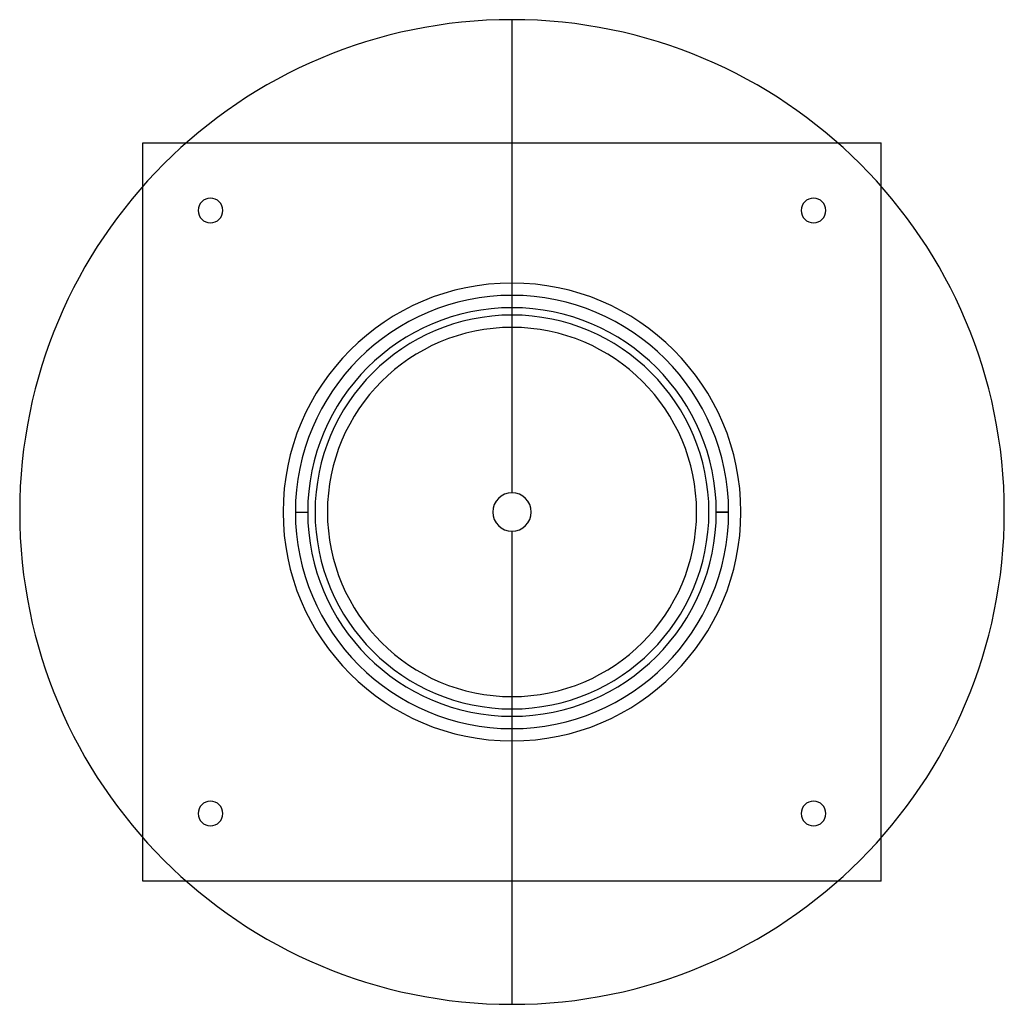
# Model space of a CAD drawing. Header units: millimetres. Extents: x -200 to 200, y -200 to 200.
import ezdxf

# ---------------------------------------------------------------- set-up
doc = ezdxf.new("R2010")
doc.units = ezdxf.units.MM
doc.layers.add('MAIN-1', color=7, linetype='Continuous')
doc.layers.add('MAIN-2', color=7, linetype='Continuous')

msp = doc.modelspace()

# ---------------------------------------------------------------- linework, layer by layer
at = {"layer": 'MAIN-1'}
for p, q in [((0, 7.8), (0, 200)), ((-150, 150), (-132.29, 150)), ((-150, 132.29), (-150, 150)), ((132.29, 150), (150, 150)), ((150, 132.29), (150, 150)), ((0, -200), (0, -7.8)), ((-150, -150), (-150, -132.29)), ((150, -150), (150, -132.29)), ((-132.29, -150), (-150, -150)), ((150, -150), (132.29, -150))]:
    msp.add_line(p, q, dxfattribs=at)
for radius, start, end in [(200, 90, 270), (200, 270, 90), (7.8, 90, 270), (7.8, 270, 90)]:
    msp.add_arc((0, 0), radius, start, end, dxfattribs=at)
at = {"layer": 'MAIN-2'}
for p, q in [((-150, 150), (-150, 150)), ((-132.29, 150), (132.29, 150)), ((150, 150), (150, 150)), ((-150, -132.29), (-150, 132.29)), ((150, -132.29), (150, 132.29)), ((-127.5, 122.5), (-127.5, 122.5)), ((-117.5, 122.5), (-117.5, 122.5)), ((117.5, 122.5), (117.5, 122.5)), ((127.5, 122.5), (127.5, 122.5)), ((-93, 0), (-93, 0)), ((-88, 0), (-83, 0)), ((-88, 0), (-88, 0)), ((-88, 0), (-88, 0)), ((-88, 0), (-83, 0)), ((-83, 0), (-83, 0)), ((-83, 0), (-83, 0)), ((-80, 0), (-80, 0)), ((-75, 0), (-75, 0)), ((83, 0), (88, 0)), ((83, 0), (83, 0)), ((83, 0), (83, 0)), ((88, 0), (83, 0)), ((88, 0), (88, 0)), ((93, 0), (93, 0)), ((-93, 0), (-93, 0)), ((-88, 0), (-88, 0)), ((75, 0), (75, 0)), ((80, 0), (80, 0)), ((88, 0), (88, 0)), ((88, 0), (88, 0)), ((93, 0), (93, 0)), ((-127.5, -122.5), (-127.5, -122.5)), ((-117.5, -122.5), (-117.5, -122.5)), ((117.5, -122.5), (117.5, -122.5)), ((127.5, -122.5), (127.5, -122.5)), ((-150, -150), (-150, -150)), ((132.29, -150), (-132.29, -150)), ((150, -150), (150, -150))]:
    msp.add_line(p, q, dxfattribs=at)
for centre, radius, start, end in [((-122.5, 122.5), 5, 0, 180), ((122.5, 122.5), 5, 0, 180), ((-122.5, 122.5), 5, 180, 0), ((122.5, 122.5), 5, 180, 0), ((0, 0), 93, 0, 180), ((0, 0), 88, 0, 180), ((0, 0), 88, 0, 180), ((0, 0), 83, 0, 180), ((0, 0), 80, 0, 180), ((0, 0), 75, 0, 180), ((0, 0), 93, 180, 0), ((0, 0), 88, 180, 0), ((0, 0), 88, 180, 0), ((0, 0), 83, 180, 0), ((0, 0), 75, 180, 0), ((0, 0), 80, 180, 0), ((-122.5, -122.5), 5, 0, 180), ((122.5, -122.5), 5, 0, 180), ((-122.5, -122.5), 5, 180, 0), ((122.5, -122.5), 5, 180, 0)]:
    msp.add_arc(centre, radius, start, end, dxfattribs=at)

doc.saveas('drawing.dxf')
